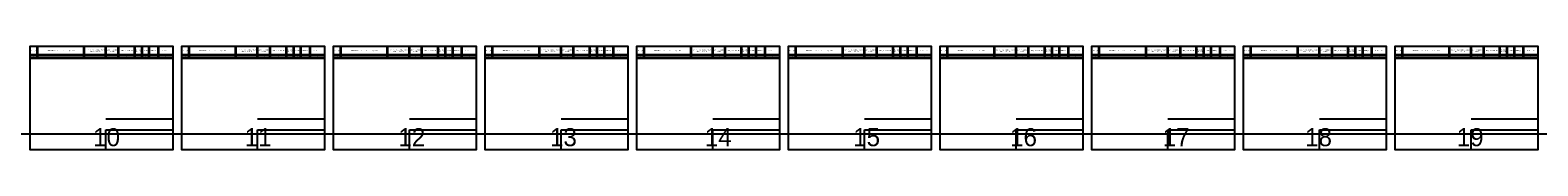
# Model space of a CAD drawing. Header units: millimetres. Extents: x -810 to 16775, y -61 to 287.
# Tile 5 of 6: x 3780 to 7955, y 0 to 287. Entities that reach past the tile are written whole.
import ezdxf

# ---------------------------------------------------------------- set-up
doc = ezdxf.new("R2010")
doc.units = ezdxf.units.MM
doc.layers.get('0').update_dxf_attribs({"linetype": 'CONTINUOUS'})
doc.layers.add('AK_Table', color=7, linetype='CONTINUOUS', lineweight=35)
doc.layers.add('UNPLOTTED', color=2, linetype='CONTINUOUS', plot=False)
doc.styles.add('Arial', font='arial.ttf')
doc.styles.get("Standard").update_dxf_attribs({"font": 'PTN57F.ttf'})

# ---------------------------------------------------------------- blocks, each defined once
blk = doc.blocks.new('*U49')
at = {"layer": 'UNPLOTTED'}
blk.add_line((0, 85), (-185, 85), dxfattribs=at)
for points in [[(0, 0), (-395, 0), (-395, 287), (0, 287)], [(-185, 55), (0, 55), (0, 0), (-185, 0)]]:
    blk.add_lwpolyline(points, close=True, dxfattribs=at)
blk = doc.blocks.new('Specification_Header')
for p, q in [((20, -33), (20, 0)), ((150, -33), (150, 0)), ((210, -33), (210, 0)), ((245, -33), (245, 0)), ((290, -33), (290, 0)), ((310, -33), (310, 0)), ((330, -33), (330, 0)), ((355, -33), (355, 0)), ((395, -25), (0, -25)), ((395, -33), (0, -33))]:
    blk.add_line(p, q)
at = {"char_height": 2.5, "attachment_point": 5, "style": 'Arial'}
for s, insert, width in [('Позиция', (10, -12.5), 20), ('1', (10, -29), 20), ('Наименование и техническая характеристика', (85, -12.5), 130), ('2', (85, -29), 130), ('Тип, марка,обозначение документа (опросного листа)', (180, -12.5), 60), ('3', (180, -29), 60), ('Код оборудования,  изделия ', (227.5, -12.5), 35), ('{\\H0.98204x;4\\H1.0183x; }', (227.5, -29), 35), ('Завод-изготовитель', (267.5, -12.5), 45), ('5', (267.5, -29), 45), ('Единица измерения', (300, -12.5), 20), ('6', (300, -29), 20), ('Кол-во', (320, -12.5), 20), ('7', (320, -29), 20), ('Масса, ед.', (342, -12.5), 26), ('8', (342.5, -29), 25), ('Примечание', (375, -12.5), 40), ('9', (375, -29), 40)]:
    blk.add_mtext(s, dxfattribs=dict(at, insert=insert, width=width))

msp = doc.modelspace()

# ---------------------------------------------------------------- linework, layer by layer
at = {"layer": 'UNPLOTTED', "ltscale": 10}
msp.add_xline((7535, 44.3), (1, 0), dxfattribs=at)

# ---------------------------------------------------------------- block references
at = {"layer": 'AK_Table'}
for p in [(3780, 287), (4200, 287), (4620, 287), (5040, 287), (5460, 287), (5880, 287), (6300, 287), (6720, 287), (7140, 287), (7560, 287)]:
    msp.add_blockref('Specification_Header', p, dxfattribs=at)
at = {"layer": 'UNPLOTTED'}
for p in [(4175, 0), (4595, 0), (5015, 0), (5435, 0), (5855, 0), (6275, 0), (6695, 0), (7115, 0), (7535, 0), (7955, 0)]:
    msp.add_blockref('*U49', p, dxfattribs=at)

# ---------------------------------------------------------------- texts
at = {"layer": 'UNPLOTTED', "color": 2, "ltscale": 10}
for s, p in [('10', (3954.5, 10)), ('11', (4374.2, 10)), ('12', (4799.8, 10)), ('13', (5219.6, 10)), ('14', (5648.2, 10)), ('15', (6059.1, 10)), ('16', (6493.6, 10)), ('17', (6916.3, 10)), ('18', (7310.5, 10)), ('19', (7730.5, 10))]:
    msp.add_text(s, height=50, dxfattribs=at).set_placement(p)

doc.saveas('drawing.dxf')
